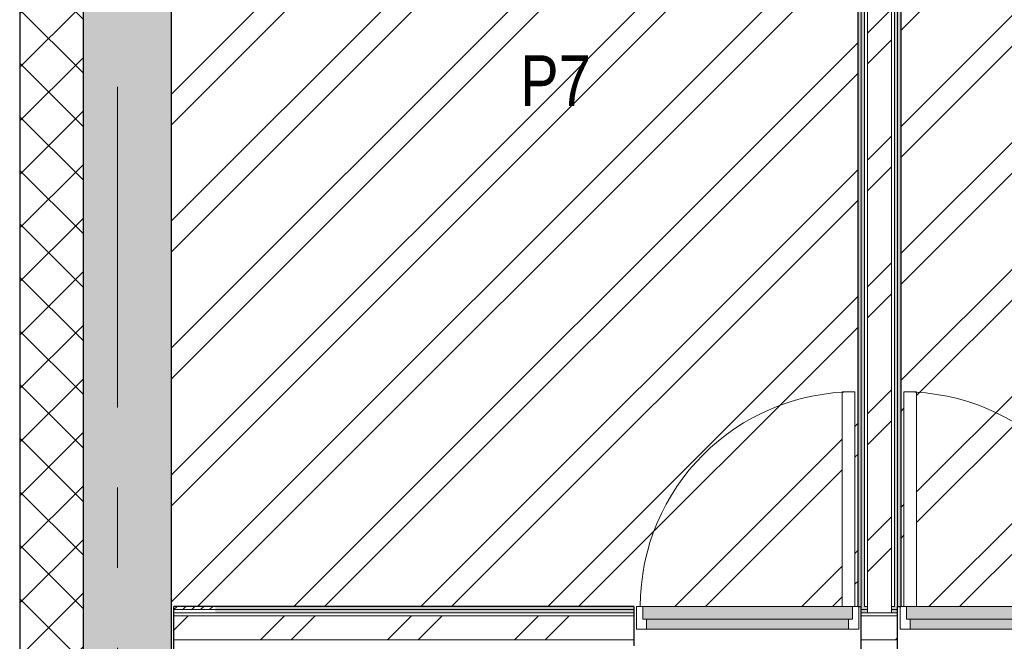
# Model space of a CAD drawing. Header units: millimetres. Extents: x -2764 to 55441, y -2158 to 22251.
# Tile 31 of 70: x 5613 to 9512, y 13098 to 15560. Entities that reach past the tile are written whole.
import ezdxf

# ---------------------------------------------------------------- set-up
doc = ezdxf.new("R2010")
doc.units = ezdxf.units.MM
doc.linetypes.add('Grid Line 1_2_', pattern=[2222.5, 1270, -317.5, 317.5, -317.5])
for name, color, linetype, lineweight, true_color in [('Color Fill-2', 9, 'Continuous', 9, 0x808080), ('Color Fill-3', 7, 'Continuous', 9, 0xc0c040), ('Cut Pattern-2', 7, 'Continuous', 9, 0x787878), ('Cut Pattern-4', 9, 'Continuous', 9, 0x808080), ('Doors-1', 7, 'Continuous', 9, 0x7da2b7), ('Room Tags-1', 7, 'Continuous', 9, 0x800000)]:
    doc.layers.add(name, color=color, linetype=linetype, lineweight=lineweight, true_color=true_color)
for name, color, linetype, lineweight in [('Common Edges', 7, 'Continuous', 9), ('Cut Pattern-3', 7, 'Continuous', 9), ('Doors', 7, 'Continuous', 9), ('Doors-2', 7, 'Continuous', 18), ('Grids-1', 7, 'Grid Line 1_2_', 9), ('Plan Swing', 7, 'Continuous', 9), ('Walls-1', 7, 'Continuous', 25)]:
    doc.layers.add(name, color=color, linetype=linetype, lineweight=lineweight)
doc.styles.add('Swis721 Cn BT_1', font='swissc.ttf', dxfattribs={"height": 200})
pattern_1 = [(45, (0, 0), (0, 35.35534), [25, -25])]
pattern_2 = [(45, (0, 0), (-251.447, 251.447), []), (45, (0, 381), (-251.447, 251.447), [])]
pattern_3 = [(0, (0, 0), (0, 150), [])]

# ---------------------------------------------------------------- blocks, each defined once
blk = doc.blocks.new('SMA_D01_ 1-poolne - SU-P-10- 900x2100 3 korrus-2368595-3 Korruse põrandate  plaan')
at = {"layer": 'Doors-1'}
for points in [[(-175.3, 5.5), (-400, 5.5), (-400, -34.5), (400, -34.5), (400, 5.5), (375, 5.5)], [(-277.2, -34.5), (-415, -34.5), (-415, -84.5), (415, -84.5), (415, -34.5), (-175.3, -34.5)]]:
    blk.add_hatch(color=256, dxfattribs=at).paths.add_polyline_path(points, flags=0)
at = {"layer": 'Doors'}
for p, q in [((-400, 5.5), (400, 5.5)), ((400, -34.5), (-400, -34.5)), ((-415, -84.5), (375, -84.5))]:
    blk.add_line(p, q, dxfattribs=at)
at = {"layer": 'Doors-2'}
for p, q in [((-440, -84.5), (-440, 5.5)), ((-440, 5.5), (-400, 5.5)), ((-400, 5.5), (-400, -34.5)), ((400, -34.5), (400, 5.5)), ((400, 5.5), (440, 5.5)), ((440, 5.5), (440, -84.5)), ((-415, -34.5), (-415, -84.5)), ((-400, -34.5), (-415, -34.5)), ((415, -34.5), (400, -34.5)), ((415, -84.5), (415, -34.5)), ((-415, -84.5), (-440, -84.5)), ((375, -84.5), (425, -84.5)), ((375, -934.5), (375, -84.5)), ((425, -84.5), (425, -934.5)), ((440, -84.5), (425, -84.5)), ((425, -934.5), (375, -934.5))]:
    blk.add_line(p, q, dxfattribs=at)
at = {"layer": 'Plan Swing'}
blk.add_arc((425, -84.5), 850, 180, 270, dxfattribs=at)
blk = doc.blocks.new('SMA_D01_ 1-poolne - SU-P-10- 900x2100 3 korrus-2368596-3 Korruse põrandate  plaan')
at = {"layer": 'Doors-1'}
for points in [[(375, 34.5), (415, 34.5), (415, 84.5), (-415, 84.5), (-415, 34.5), (127.3, 34.5)], [(127.3, -5.5), (400, -5.5), (400, 34.5), (-400, 34.5), (-400, -5.5), (77.3, -5.5)]]:
    blk.add_hatch(color=256, dxfattribs=at).paths.add_polyline_path(points, flags=0)
at = {"layer": 'Doors'}
for p, q in [((375, 84.5), (-415, 84.5)), ((-400, 34.5), (400, 34.5)), ((400, -5.5), (-400, -5.5))]:
    blk.add_line(p, q, dxfattribs=at)
at = {"layer": 'Doors-2'}
for p, q in [((425, 934.5), (375, 934.5)), ((375, 934.5), (375, 84.5)), ((425, 84.5), (425, 934.5)), ((-415, 84.5), (-440, 84.5)), ((-440, 84.5), (-440, -5.5)), ((-415, 34.5), (-415, 84.5)), ((375, 84.5), (425, 84.5)), ((415, 84.5), (415, 34.5)), ((440, 84.5), (425, 84.5)), ((440, -5.5), (440, 84.5)), ((-400, 34.5), (-415, 34.5)), ((-400, -5.5), (-400, 34.5)), ((415, 34.5), (400, 34.5)), ((400, 34.5), (400, -5.5)), ((-440, -5.5), (-400, -5.5)), ((400, -5.5), (440, -5.5))]:
    blk.add_line(p, q, dxfattribs=at)
at = {"layer": 'Plan Swing'}
blk.add_arc((425, 84.5), 850, 90, 180, dxfattribs=at)

msp = doc.modelspace()

# ---------------------------------------------------------------- hatches: boundary and pattern name
at = {"layer": 'Color Fill-2'}
h = msp.add_hatch(dxfattribs=at)
h.set_pattern_fill('FP_38', color=256, style=0, pattern_type=2)
h.set_pattern_definition(pattern_3)
h.paths.add_polyline_path([(7656.9, 11973.1), (7936.8, 11973.1), (7936.8, 12329.6), (7994.8, 12329.6), (7994.8, 12339.6), (7956.8, 12339.6), (7956.8, 13004.6), (7256.8, 13004.6), (7256.8, 13054.6), (7956.8, 13054.6), (7956.8, 13069.6), (7994.8, 13069.6), (7994.8, 13079.6), (7936.8, 13079.6), (7936.8, 13067.1), (6223.8, 13067.1), (6223.8, 13151.6), (6213.8, 13151.6), (6213.8, 13052.1), (7077.4, 13052.1), (7077.4, 12009), (6213.8, 12009), (6213.8, 11973.1), (7077.4, 11973.1)], flags=0)
h = msp.add_hatch(dxfattribs=at)
h.set_pattern_fill('FP_38', color=256, style=0, pattern_type=2)
h.set_pattern_definition(pattern_3)
h.paths.add_polyline_path([(8526.8, 11915.1), (8526.8, 11947.1), (9506.8, 11947.1), (9506.8, 11915.1), (9516.8, 11915.1), (9516.8, 11973.1), (9971.8, 11973.1), (9971.8, 12329.6), (10029.8, 12329.6), (10029.8, 12339.6), (9977.8, 12339.6), (9977.8, 13069.6), (10029.8, 13069.6), (10029.8, 13079.6), (9989.3, 13079.6), (9989.3, 13151.6), (9979.3, 13151.6), (9979.3, 13146.1), (9099.3, 13146.1), (9099.3, 13151.6), (9089.3, 13151.6), (9089.3, 13067.1), (8945.3, 13067.1), (8945.3, 13151.6), (8935.3, 13151.6), (8934.6, 13146.1), (8055.3, 13146.1), (8055.3, 13151.6), (8045.3, 13151.6), (8045.3, 13079.6), (7994.8, 13079.6), (7995, 13069.6), (8046.8, 13069.6), (8046.8, 12339.6), (7994.8, 12339.6), (7994.8, 12329.6), (8052.8, 12329.6), (8052.8, 11973.1), (8516.8, 11973.1), (8516.8, 11915.1)], flags=0)
at = {"layer": 'Color Fill-3'}
h = msp.add_hatch(dxfattribs=at)
h.set_pattern_fill('FP_3', color=256, style=0, pattern_type=2)
h.set_pattern_definition(pattern_2)
h.paths.add_polyline_path([(8935.3, 13151.6), (8945.3, 13151.6), (8945.3, 13236.1), (8935.3, 13236.1), (8935.3, 13186.1)], flags=0)
h.paths.add_polyline_path([(8055.3, 13151.6), (8055.3, 13236.1), (8870.3, 13236.1), (8870.3, 14086.1), (8920.3, 14086.1), (8920.3, 13236.1), (8932.8, 13236.1), (8932.8, 17811.9), (8941.8, 17811.9), (8941.8, 18020.9), (8553.8, 18020.9), (8553.8, 18111.9), (6553.8, 18111.9), (6553.8, 18020.9), (6213.8, 18020.9), (6213.8, 13151.6), (6223.8, 13151.6), (6223.8, 13236.1), (8045.3, 13236.1), (8045.3, 13151.6)], flags=0)
h = msp.add_hatch(dxfattribs=at)
h.set_pattern_fill('FP_3', color=256, style=0, pattern_type=2)
h.set_pattern_definition(pattern_2)
h.paths.add_polyline_path([(9099.3, 13151.6), (9099.3, 13236.1), (9089.3, 13236.1), (9089.3, 13151.6)], flags=0)
h.paths.add_polyline_path([(9979.3, 13151.6), (9989.3, 13151.6), (9989.3, 13236.1), (11001.8, 13236.1), (11001.8, 13767.1), (11896.3, 13767.1), (11896.3, 14616.3), (11911.8, 14616.3), (11911.8, 17811.9), (9101.8, 17811.9), (9101.8, 13236.1), (9114.3, 13236.1), (9114.3, 14086.1), (9164.3, 14086.1), (9164.3, 13236.1), (9979.3, 13236.1), (9979.3, 13186.1)], flags=0)
at = {"layer": 'Cut Pattern-2'}
msp.add_hatch(color=256, dxfattribs=at).paths.add_polyline_path([(5863.8, 11882.1), (6213.8, 11882.1), (6213.8, 18111.9), (5863.8, 18111.9), (5863.8, 11918.2)], flags=0)
h = msp.add_hatch(dxfattribs=at)
h.set_pattern_fill('FP_3', color=256, style=0, pattern_type=2)
h.set_pattern_definition(pattern_2)
h.paths.add_polyline_path([(8969.8, 13211.1), (9064.8, 13211.1), (9064.8, 17811.9), (8969.8, 17811.9), (8969.8, 13223.6)], flags=0)
h = msp.add_hatch(dxfattribs=at)
h.set_pattern_fill('FP_3', color=256, style=0, pattern_type=2)
h.set_pattern_definition(pattern_2)
h.paths.add_polyline_path([(6223.8, 13104.1), (6388.1, 13104.1), (6388.1, 13199.1), (6223.8, 13199.1), (6223.8, 13105.4)], flags=0)
h = msp.add_hatch(dxfattribs=at)
h.set_pattern_fill('FP_3', color=256, style=0, pattern_type=2)
h.set_pattern_definition(pattern_2)
h.paths.add_polyline_path([(11001.8, 13104.1), (11001.8, 13199.1), (9989.3, 13199.1), (9989.3, 13104.1), (10851, 13104.1)], flags=0)
h.paths.add_polyline_path([(8945.3, 13104.1), (9089.3, 13104.1), (9089.3, 13199.1), (8945.3, 13199.1), (8945.3, 13138.3)], flags=0)
h.paths.add_polyline_path([(8045.3, 13104.1), (8045.3, 13199.1), (6388.1, 13199.1), (6388.1, 13104.1), (7103.9, 13104.1)], flags=0)
at = {"layer": 'Cut Pattern-3'}
h = msp.add_hatch(dxfattribs=at)
h.set_pattern_fill('FP_1', color=256, style=0, pattern_type=2)
h.set_pattern_definition(pattern_1)
h.paths.add_polyline_path([(8934.6, 13236.1), (8945.3, 13236.1), (8944.3, 17811.9), (8932.8, 17811.9), (8932.8, 13236.1)], flags=0)
h = msp.add_hatch(dxfattribs=at)
h.set_pattern_fill('FP_1', color=256, style=0, pattern_type=2)
h.set_pattern_definition(pattern_1)
h.paths.add_polyline_path([(8957.8, 13236.1), (8957.8, 17811.9), (8945.3, 17811.9), (8945.3, 13236.1)], flags=0)
h = msp.add_hatch(dxfattribs=at)
h.set_pattern_fill('FP_1', color=256, style=0, pattern_type=2)
h.set_pattern_definition(pattern_1)
h.paths.add_polyline_path([(9076.8, 13236.1), (9089.3, 13236.1), (9089.3, 17811.9), (9076.8, 17811.9), (9076.8, 13486.9)], flags=0)
h = msp.add_hatch(dxfattribs=at)
h.set_pattern_fill('FP_1', color=256, style=0, pattern_type=2)
h.set_pattern_definition(pattern_1)
h.paths.add_polyline_path([(9101.8, 13236.1), (9101.8, 17811.9), (9089.3, 17811.9), (9089.3, 13236.1)], flags=0)
h = msp.add_hatch(dxfattribs=at)
h.set_pattern_fill('FP_1', color=256, style=0, pattern_type=2)
h.set_pattern_definition(pattern_1)
h.paths.add_polyline_path([(6388.1, 13223.6), (6388.1, 13236.1), (6223.8, 13236.1), (6223.8, 13223.6)], flags=0)
h = msp.add_hatch(dxfattribs=at)
h.set_pattern_fill('FP_1', color=256, style=0, pattern_type=2)
h.set_pattern_definition(pattern_1)
h.paths.add_polyline_path([(6223.8, 13211.1), (6388.1, 13211.1), (6388.1, 13223.6), (6223.8, 13223.6)], flags=0)
h = msp.add_hatch(dxfattribs=at)
h.set_pattern_fill('FP_1', color=256, style=0, pattern_type=2)
h.set_pattern_definition(pattern_1)
h.paths.add_polyline_path([(10851, 13223.6), (11001.8, 13223.6), (11001.8, 13236.1), (9989.3, 13236.1), (9989.3, 13223.6)], flags=0)
h.paths.add_polyline_path([(8957.8, 13223.6), (8969.8, 13223.6), (8969.8, 13236.1), (8945.3, 13236.1), (8945.3, 13223.6)], flags=0)
h.paths.add_polyline_path([(9076.8, 13223.6), (9089.3, 13223.6), (9089.3, 13236.1), (9064.8, 13236.1), (9064.8, 13223.6)], flags=0)
h.paths.add_polyline_path([(8045.3, 13223.6), (8045.3, 13236.1), (6388.1, 13236.1), (6388.1, 13223.6), (7147.9, 13223.6)], flags=0)
h = msp.add_hatch(dxfattribs=at)
h.set_pattern_fill('FP_1', color=256, style=0, pattern_type=2)
h.set_pattern_definition(pattern_1)
h.paths.add_polyline_path([(9989.3, 13211.1), (11001.8, 13211.1), (11001.8, 13223.6), (9989.3, 13223.6)], flags=0)
h.paths.add_polyline_path([(9089.3, 13211.1), (9089.3, 13223.6), (9064.8, 13223.6), (9064.8, 13211.1), (9076.8, 13211.1)], flags=0)
h.paths.add_polyline_path([(8957.8, 13211.1), (8969.8, 13211.1), (8969.8, 13223.6), (8945.3, 13223.6), (8945.3, 13211.1)], flags=0)
h.paths.add_polyline_path([(7143.3, 13211.1), (8045.3, 13211.1), (8045.3, 13223.6), (6388.1, 13223.6), (6388.1, 13211.1), (7142.4, 13211.1)], flags=0)
at = {"layer": 'Cut Pattern-4'}
h = msp.add_hatch(dxfattribs=at)
h.set_pattern_fill('FP_2', color=256, style=0, pattern_type=2)
h.set_pattern_definition([(45, (0, 0), (-106.066, 106.066), []), (135, (0, 0), (-106.066, -106.066), [])])
h.paths.add_polyline_path([(5859.3, 7853.3), (5863.8, 7854.3), (5863.8, 7856.3), (5613.8, 7856.3), (5613.8, 7853.3), (5749.6, 7853.3)], flags=0)
h.paths.add_polyline_path([(5658.3, 8856.3), (5859.3, 8857.1), (5859.3, 9137.1), (5613.8, 9137.1), (5613.8, 8856.3)], flags=0)
h.paths.add_polyline_path([(5693.3, 10337.1), (5860.5, 10337.5), (5860.5, 10657.1), (5613.8, 10657.1), (5613.8, 10337.1), (5658.3, 10337.1)], flags=0)
h.paths.add_polyline_path([(5697.8, 11857.1), (5863.8, 11857.1), (5863.8, 18111.9), (5613.8, 18111.9), (5613.8, 11857.1), (5662.8, 11857.1)], flags=0)

# ---------------------------------------------------------------- linework, layer by layer
at = {"layer": 'Common Edges'}
for p, q in [((5613.8, 11857.1), (5613.8, 18362.9)), ((8945.3, 13236.1), (8945.3, 17811.9)), ((8957.8, 13236.1), (8957.8, 17811.9)), ((8969.8, 13211.1), (8969.8, 17811.9)), ((9064.8, 13211.1), (9064.8, 17811.9)), ((9076.8, 13236.1), (9076.8, 17811.9)), ((9089.3, 13236.1), (9089.3, 17811.9)), ((8045.3, 13223.6), (6223.8, 13223.6)), ((8969.8, 13223.6), (8945.3, 13223.6)), ((8957.8, 13236.1), (8969.8, 13236.1)), ((9064.8, 13236.1), (9076.8, 13236.1)), ((9089.3, 13223.6), (9064.8, 13223.6)), ((8045.3, 13211.1), (6223.8, 13211.1)), ((8045.3, 13199.1), (6223.8, 13199.1)), ((9089.3, 13211.1), (8945.3, 13211.1)), ((9089.3, 13199.1), (8945.3, 13199.1)), ((8045.3, 13104.1), (6223.8, 13104.1)), ((9089.3, 13104.1), (8945.3, 13104.1))]:
    msp.add_line(p, q, dxfattribs=at)
at = {"layer": 'Grids-1'}
msp.add_line((6000, 17517.1), (6000, 942.1), dxfattribs=at)
at = {"layer": 'Walls-1'}
for p, q in [((6213.8, 13052.1), (6213.8, 18382.9)), ((5612.8, 18362.9), (5612.8, 11857.1)), ((5863.8, 18111.9), (5863.8, 11857.1)), ((8932.8, 13236.1), (8932.8, 17811.9)), ((9101.8, 17811.9), (9101.8, 13236.1)), ((8045.3, 13236.1), (6223.8, 13236.1)), ((6223.8, 13067.1), (6223.8, 13236.1)), ((8045.3, 13236.1), (8045.3, 13079.6)), ((8932.8, 13236.1), (8945.3, 13236.1)), ((8945.3, 13067.1), (8945.3, 13236.1)), ((9089.3, 13067.1), (9089.3, 13236.1)), ((9089.3, 13236.1), (9101.8, 13236.1))]:
    msp.add_line(p, q, dxfattribs=at)

# ---------------------------------------------------------------- block references
at = {"layer": 'Doors'}
msp.add_blockref('SMA_D01_ 1-poolne - SU-P-10- 900x2100 3 korrus-2368596-3 Korruse põrandate  plaan', (8495.3, 13151.6), dxfattribs=at)
at = {"layer": 'Doors', "rotation": 180}
msp.add_blockref('SMA_D01_ 1-poolne - SU-P-10- 900x2100 3 korrus-2368595-3 Korruse põrandate  plaan', (9539.3, 13151.6), dxfattribs=at)

# ---------------------------------------------------------------- texts
at = {"layer": 'Room Tags-1', "insert": (7594.3, 15418.9), "char_height": 200, "width": 328.692, "attachment_point": 1, "style": 'Swis721 Cn BT_1'}
msp.add_mtext('P7', dxfattribs=at)

doc.saveas('drawing.dxf')
